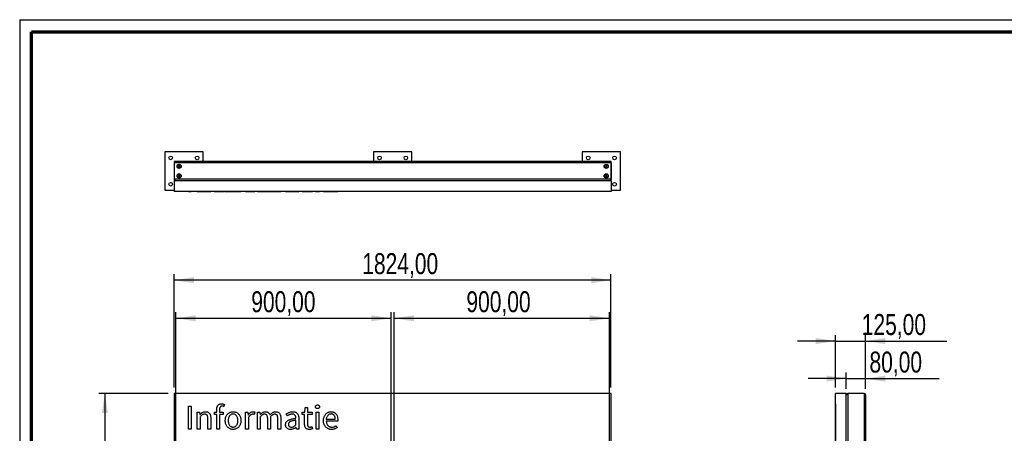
# Model space of a CAD drawing. Header units: millimetres. Extents: x 7 to 291, y 7 to 204.
# Tile 2 of 11: x 7 to 171, y 135 to 204. Entities that reach past the tile are written whole.
import ezdxf

# ---------------------------------------------------------------- set-up
doc = ezdxf.new("R2010")
doc.units = ezdxf.units.MM
for name, color, linetype in [('BORDERS', 7, 'Continuous'), ('DRAWING', 7, 'Continuous'), ('TEXT_SHEET_FORMAT', 7, 'Continuous')]:
    doc.layers.add(name, color=color, linetype=linetype)
doc.styles.add('SLDTEXTSTYLE1', font='TXT', dxfattribs={"width": 0.75})
doc.dimstyles.new('SLDDIMSTYLE0', dxfattribs={"dimtxt": 3.5, "dimasz": 3.302, "dimexe": 0, "dimexo": 0.0625, "dimgap": 0.875, "dimtad": 1, "dimlfac": 25, "dimrnd": 1e-09, "dimzin": 12, "dimdsep": 46, "dimtxsty": 'SLDTEXTSTYLE1', "dimsah": 1, "dimcen": 0.09, "dimadec": 0, "dimazin": 3, "dimtfac": 1, "dimtofl": 0, "dimtmove": 0, "dimatfit": 3, "dimfxl": 1, "dimfrac": 2, "dimtolj": 1, "dimtzin": 12, "dimarcsym": 0})
doc.dimstyles.new('SLDDIMSTYLE1', dxfattribs={"dimtxt": 3.5, "dimasz": 3.302, "dimexe": 0, "dimexo": 0.0625, "dimgap": 0.875, "dimtad": 1, "dimlfac": 25, "dimrnd": 1e-09, "dimzin": 12, "dimdsep": 46, "dimtxsty": 'SLDTEXTSTYLE1', "dimsah": 1, "dimcen": 0.09, "dimadec": 0, "dimazin": 3, "dimtfac": 1, "dimtmove": 0, "dimatfit": 0, "dimfxl": 1, "dimfrac": 2, "dimtolj": 1, "dimtzin": 12, "dimarcsym": 0})

# ---------------------------------------------------------------- blocks, each defined once
blk = doc.blocks.new('_D_1')
at = {"layer": 'DRAWING', "color": 7}
for p, q in [((31.4, 141.37), (19.8, 141.37)), ((20.8, 141.37), (20.8, 49.97)), ((35.5, 49.97), (19.8, 49.97))]:
    blk.add_line(p, q, dxfattribs=at)
for points in [[(20.8, 141.37), (20.3, 138.07), (21.31, 138.07)], [(20.8, 49.97), (21.31, 53.28), (20.3, 53.28)]]:
    blk.add_solid(points, dxfattribs=at)
at = {"layer": 'DRAWING', "color": 7, "insert": (16.29, 77.19), "char_height": 3.5, "attachment_point": 1, "rotation": 90, "style": 'SLDTEXTSTYLE1'}
blk.add_mtext('2285,00', dxfattribs=at)
blk = doc.blocks.new('_D_2')
at = {"layer": 'DRAWING', "color": 7}
for p, q in [((32.4, 142.37), (32.4, 161.28)), ((105.36, 142.37), (105.36, 161.28)), ((105.36, 160.28), (32.4, 160.28))]:
    blk.add_line(p, q, dxfattribs=at)
for points in [[(32.4, 160.28), (35.71, 159.77), (35.71, 160.79)], [(105.36, 160.28), (102.06, 160.79), (102.06, 159.77)]]:
    blk.add_solid(points, dxfattribs=at)
at = {"layer": 'DRAWING', "color": 7, "insert": (63.8, 164.79), "char_height": 3.5, "attachment_point": 1, "style": 'SLDTEXTSTYLE1'}
blk.add_mtext('1824,00', dxfattribs=at)
blk = doc.blocks.new('_D_3')
at = {"layer": 'DRAWING', "color": 7}
for p, q in [((32.64, 130.97), (32.64, 154.91)), ((68.64, 130.97), (68.64, 154.91)), ((32.64, 153.91), (68.64, 153.91))]:
    blk.add_line(p, q, dxfattribs=at)
for points in [[(32.64, 153.91), (35.95, 153.41), (35.95, 154.42)], [(68.64, 153.91), (65.34, 154.42), (65.34, 153.41)]]:
    blk.add_solid(points, dxfattribs=at)
at = {"layer": 'DRAWING', "color": 7, "insert": (45.26, 158.43), "char_height": 3.5, "attachment_point": 1, "style": 'SLDTEXTSTYLE1'}
blk.add_mtext('900,00', dxfattribs=at)
blk = doc.blocks.new('_D_4')
at = {"layer": 'DRAWING', "color": 7}
for p, q in [((69.12, 130.97), (69.12, 154.91)), ((105.12, 130.97), (105.12, 154.91)), ((69.12, 153.91), (105.12, 153.91))]:
    blk.add_line(p, q, dxfattribs=at)
for points in [[(69.12, 153.91), (72.43, 153.41), (72.43, 154.42)], [(105.12, 153.91), (101.82, 154.42), (101.82, 153.41)]]:
    blk.add_solid(points, dxfattribs=at)
at = {"layer": 'DRAWING', "color": 7, "insert": (81.2, 158.43), "char_height": 3.5, "attachment_point": 1, "style": 'SLDTEXTSTYLE1'}
blk.add_mtext('900,00', dxfattribs=at)
blk = doc.blocks.new('_D_8')
at = {"layer": 'DRAWING', "color": 7}
for p, q in [((144.68, 142.13), (144.68, 144.83)), ((147.88, 142.13), (147.88, 144.83)), ((144.68, 143.83), (138.33, 143.83)), ((144.68, 143.83), (147.88, 143.83)), ((147.88, 143.83), (160.19, 143.83))]:
    blk.add_line(p, q, dxfattribs=at)
for points in [[(144.68, 143.83), (141.37, 144.34), (141.37, 143.33)], [(147.88, 143.83), (151.18, 143.33), (151.18, 144.34)]]:
    blk.add_solid(points, dxfattribs=at)
at = {"layer": 'DRAWING', "color": 7, "insert": (148.55, 148.35), "char_height": 3.5, "attachment_point": 1, "style": 'SLDTEXTSTYLE1'}
blk.add_mtext('80,00', dxfattribs=at)
blk = doc.blocks.new('_D_9')
at = {"layer": 'DRAWING', "color": 7}
for p, q in [((142.88, 150.11), (136.53, 150.11)), ((142.88, 142.37), (142.88, 151.11)), ((142.88, 150.11), (147.88, 150.11)), ((147.88, 142.13), (147.88, 151.11)), ((147.88, 150.11), (161.48, 150.11))]:
    blk.add_line(p, q, dxfattribs=at)
for points in [[(142.88, 150.11), (139.57, 150.62), (139.57, 149.6)], [(147.88, 150.11), (151.18, 149.6), (151.18, 150.62)]]:
    blk.add_solid(points, dxfattribs=at)
at = {"layer": 'DRAWING', "color": 7, "insert": (147.26, 154.62), "char_height": 3.5, "attachment_point": 1, "style": 'SLDTEXTSTYLE1'}
blk.add_mtext('125,00', dxfattribs=at)

msp = doc.modelspace()

# ---------------------------------------------------------------- linework, layer by layer
at = {"color": 7, "linetype": 'Continuous', "lineweight": 25}
for p, q in [((30.80459, 181.6965), (30.80459, 175.2965)), ((37.20459, 181.6965), (30.80459, 181.6965)), ((37.20459, 180.0965), (37.20459, 181.6965)), ((65.68459, 181.6965), (65.68459, 180.0965)), ((72.08459, 181.6965), (65.68459, 181.6965)), ((72.08459, 180.0965), (72.08459, 181.6965)), ((100.56459, 181.6965), (100.56459, 180.0965)), ((106.96459, 181.6965), (100.56459, 181.6965)), ((106.96459, 175.2965), (106.96459, 181.6965)), ((32.38459, 180.0765), (32.38459, 176.9165)), ((105.36459, 179.8565), (32.40459, 179.8565)), ((32.40459, 179.8565), (32.40459, 177.1365)), ((35.58459, 180.1165), (32.42459, 180.1165)), ((105.12459, 180.0965), (32.64459, 180.0965)), ((33.10576, 179.35621), (33.10346, 179.24076)), ((33.20688, 179.41195), (33.10576, 179.35621)), ((33.30572, 179.35223), (33.20688, 179.41195)), ((33.30342, 179.23679), (33.30572, 179.35223)), ((70.46459, 180.1165), (67.30459, 180.1165)), ((105.34459, 180.1165), (102.18459, 180.1165)), ((104.56229, 179.41195), (104.46346, 179.35223)), ((104.46346, 179.35223), (104.46576, 179.23679)), ((104.66342, 179.35621), (104.56229, 179.41195)), ((104.66572, 179.24076), (104.66342, 179.35621)), ((105.36459, 179.8565), (105.36459, 177.1365)), ((105.38459, 176.9165), (105.38459, 180.0765)), ((33.10346, 179.24076), (33.20229, 179.18105)), ((33.10576, 177.75621), (33.10346, 177.64076)), ((33.20688, 177.81195), (33.10576, 177.75621)), ((33.20229, 179.18105), (33.30342, 179.23679)), ((33.30572, 177.75223), (33.20688, 177.81195)), ((33.30342, 177.63679), (33.30572, 177.75223)), ((104.56229, 177.81195), (104.46346, 177.75223)), ((104.46346, 177.75223), (104.46576, 177.63679)), ((104.46576, 179.23679), (104.56688, 179.18105)), ((104.66342, 177.75621), (104.56229, 177.81195)), ((104.56688, 179.18105), (104.66572, 179.24076)), ((104.66572, 177.64076), (104.66342, 177.75621)), ((105.36459, 177.1365), (32.40459, 177.1365)), ((105.36459, 176.8965), (32.40459, 176.8965)), ((32.40459, 176.8965), (32.40459, 175.0965)), ((33.10346, 177.64076), (33.20229, 177.58105)), ((33.20229, 177.58105), (33.30342, 177.63679)), ((104.46576, 177.63679), (104.56688, 177.58105)), ((104.56688, 177.58105), (104.66572, 177.64076)), ((105.36459, 176.8965), (105.36459, 175.0965)), ((30.80459, 175.2965), (32.40459, 175.2965)), ((105.36459, 175.0965), (32.40459, 175.0965)), ((34.75622, 175.0885), (34.75622, 175.0965)), ((34.75622, 175.0885), (35.24444, 175.0885)), ((35.24444, 175.0885), (35.24444, 175.0965)), ((36.2335, 175.0885), (36.2335, 175.0965)), ((36.2335, 175.0885), (36.62845, 175.0885)), ((36.62845, 175.0885), (36.62845, 175.0965)), ((36.62845, 175.0885), (36.66878, 175.0885)), ((36.66878, 175.0885), (36.66878, 175.0965)), ((36.66878, 175.0885), (36.68643, 175.0885)), ((36.68643, 175.0885), (36.68643, 175.0965)), ((37.63347, 175.0885), (37.63347, 175.0965)), ((38.49311, 175.0885), (38.49311, 175.0965)), ((39.10402, 175.0885), (39.10402, 175.0965)), ((39.10402, 175.0885), (39.48805, 175.0885)), ((39.48805, 175.0885), (39.48805, 175.0965)), ((40.3124, 175.0885), (40.3124, 175.0965)), ((40.78298, 175.0885), (40.78298, 175.0965)), ((40.91827, 175.0885), (40.91827, 175.0965)), ((42.22496, 175.0885), (42.22496, 175.0965)), ((43.53165, 175.0885), (43.53165, 175.0965)), ((44.30055, 175.0885), (44.30055, 175.0965)), ((44.30055, 175.0885), (44.69549, 175.0885)), ((44.69549, 175.0885), (44.69549, 175.0965)), ((44.69549, 175.0885), (44.73583, 175.0885)), ((44.73583, 175.0885), (44.73583, 175.0965)), ((44.73583, 175.0885), (44.75348, 175.0885)), ((44.75348, 175.0885), (44.75348, 175.0965)), ((45.55514, 175.0885), (45.55514, 175.0965)), ((45.85681, 175.0885), (45.85681, 175.0965)), ((46.29042, 175.0885), (46.29042, 175.0965)), ((46.29042, 175.0885), (46.68537, 175.0885)), ((46.68537, 175.0885), (46.68537, 175.0965)), ((46.68537, 175.0885), (46.7257, 175.0885)), ((46.7257, 175.0885), (46.7257, 175.0965)), ((46.7257, 175.0885), (46.74335, 175.0885)), ((46.74335, 175.0885), (46.74335, 175.0965)), ((47.62064, 175.0885), (47.62064, 175.0965)), ((48.39877, 175.0885), (48.39877, 175.0965)), ((49.32817, 175.0885), (49.32817, 175.0965)), ((50.18781, 175.0885), (50.18781, 175.0965)), ((50.99115, 175.0885), (50.99115, 175.0965)), ((51.113, 175.0885), (51.113, 175.0965)), ((52.22222, 175.0885), (52.22222, 175.0965)), ((53.20371, 175.0885), (53.20371, 175.0965)), ((53.7516, 175.0885), (53.7516, 175.0965)), ((53.7516, 175.0885), (54.19276, 175.0885)), ((54.19276, 175.0885), (54.19276, 175.0965)), ((54.19276, 175.0885), (54.25075, 175.0885)), ((54.25075, 175.0885), (54.25075, 175.0965)), ((54.25075, 175.0885), (54.65158, 175.0885)), ((54.65158, 175.0885), (54.65158, 175.0965)), ((54.65158, 175.0885), (55.41291, 175.0885)), ((55.41291, 175.0885), (55.41291, 175.0965)), ((55.41291, 175.0885), (55.49946, 175.0885)), ((55.49946, 175.0885), (55.49946, 175.0965)), ((55.99104, 175.0885), (55.99104, 175.0965)), ((56.32213, 175.0885), (56.32213, 175.0965)), ((56.65321, 175.0885), (56.65321, 175.0965)), ((57.32127, 175.0885), (57.32127, 175.0965)), ((58.58763, 175.0885), (58.58763, 175.0965)), ((59.71449, 175.0885), (59.71449, 175.0965)), ((105.36459, 175.2965), (106.96459, 175.2965)), ((32.40459, 141.37467), (32.40459, 133.37467)), ((105.36459, 141.37467), (32.40459, 141.37467)), ((105.36459, 133.37467), (105.36459, 141.37467)), ((144.6759, 141.37467), (142.8759, 141.37467)), ((142.8759, 133.37467), (142.8759, 141.37467)), ((144.6759, 133.37467), (144.6759, 141.37467)), ((147.6359, 141.37467), (144.9159, 141.37467)), ((144.9159, 141.37467), (144.9159, 129.97467)), ((147.6359, 141.37467), (147.6359, 129.97467)), ((147.8759, 141.13467), (147.8759, 129.97467)), ((34.75622, 139.22633), (35.24444, 139.22633)), ((34.75622, 135.41633), (34.75622, 139.22633)), ((35.24444, 139.22633), (35.24444, 135.41633)), ((36.2335, 138.23895), (36.62845, 138.23895)), ((36.2335, 135.41633), (36.2335, 138.23895)), ((36.62845, 138.23895), (36.66878, 137.83224)), ((39.10402, 138.21038), (39.48805, 138.23895)), ((39.10402, 137.84989), (39.10402, 138.21038)), ((39.48805, 138.23895), (39.48805, 138.686)), ((39.96367, 138.686), (39.96367, 138.23895)), ((39.96367, 138.23895), (40.56197, 138.23895)), ((40.56197, 138.23895), (40.56197, 137.84989)), ((40.78298, 139.52884), (40.67878, 139.16246)), ((44.30055, 138.23895), (44.69549, 138.23895)), ((44.30055, 135.41633), (44.30055, 138.23895)), ((44.69549, 138.23895), (44.73583, 137.72804)), ((45.85681, 138.25072), (45.76438, 137.83224)), ((46.29042, 138.23895), (46.68537, 138.23895)), ((46.29042, 135.41633), (46.29042, 138.23895)), ((46.68537, 138.23895), (46.7257, 137.83224)), ((53.7516, 138.21038), (54.19276, 138.23895)), ((53.7516, 137.84989), (53.7516, 138.21038)), ((54.19276, 138.23895), (54.25075, 139.02885)), ((54.25075, 139.02885), (54.65158, 139.02885)), ((54.65158, 139.02885), (54.65158, 138.23895)), ((54.65158, 138.23895), (55.41291, 138.23895)), ((55.41291, 138.23895), (55.41291, 137.84989)), ((56.07844, 138.23895), (56.5549, 138.23895)), ((56.07844, 135.41633), (56.07844, 138.23895)), ((56.5549, 138.23895), (56.5549, 135.41633)), ((142.8679, 139.62128), (142.8759, 139.62128)), ((142.8679, 139.52884), (142.8759, 139.52884)), ((142.8679, 139.52884), (142.8679, 139.44257)), ((142.8679, 139.43557), (142.8759, 139.43557)), ((142.8679, 139.12801), (142.8759, 139.12801)), ((142.8679, 138.81961), (142.8759, 138.81961)), ((142.8679, 138.81261), (142.8679, 138.3157)), ((142.8679, 138.3087), (142.8759, 138.3087)), ((36.66878, 137.83224), (36.68643, 137.83224)), ((36.70996, 137.46082), (36.70996, 135.41633)), ((38.01665, 135.41633), (38.01665, 137.1415)), ((38.49311, 137.20536), (38.49311, 135.41633)), ((39.48805, 137.84989), (39.10402, 137.84989)), ((39.48805, 135.41633), (39.48805, 137.84989)), ((40.56197, 137.84989), (39.96367, 137.84989)), ((39.96367, 137.84989), (39.96367, 135.41633)), ((44.73583, 137.72804), (44.75348, 137.72804)), ((44.77701, 137.22889), (44.77701, 135.41633)), ((46.7257, 137.83224), (46.74335, 137.83224)), ((46.76688, 137.46082), (46.76688, 135.41633)), ((48.00382, 135.41633), (48.00382, 137.1415)), ((48.48028, 137.46082), (48.48028, 135.41633)), ((49.71135, 135.41633), (49.71135, 137.1415)), ((50.18781, 137.20536), (50.18781, 135.41633)), ((51.30459, 137.61208), (51.113, 137.94316)), ((52.72809, 136.10791), (52.72809, 136.89192)), ((53.20371, 137.14738), (53.20371, 135.41633)), ((54.17008, 137.84989), (53.7516, 137.84989)), ((54.17008, 136.28774), (54.17008, 137.84989)), ((55.41291, 137.84989), (54.65158, 137.84989)), ((54.65158, 137.84989), (54.65158, 136.28185)), ((57.78596, 137.03646), (59.29601, 137.03646)), ((59.69684, 136.72302), (57.79184, 136.72302)), ((142.8679, 136.98436), (142.8759, 136.98436)), ((142.8679, 136.72302), (142.8759, 136.72302)), ((35.24444, 135.41633), (34.75622, 135.41633)), ((36.70996, 135.41633), (36.2335, 135.41633)), ((38.49311, 135.41633), (38.01665, 135.41633)), ((39.96367, 135.41633), (39.48805, 135.41633)), ((44.77701, 135.41633), (44.30055, 135.41633)), ((46.76688, 135.41633), (46.29042, 135.41633)), ((48.48028, 135.41633), (48.00382, 135.41633)), ((50.18781, 135.41633), (49.71135, 135.41633)), ((52.76843, 135.75329), (52.75666, 135.75329)), ((52.80876, 135.41633), (52.76843, 135.75329)), ((53.20371, 135.41633), (52.80876, 135.41633)), ((55.40702, 135.81128), (55.49946, 135.45078)), ((56.5549, 135.41633), (56.07844, 135.41633)), ((59.43551, 135.95077), (59.60357, 135.63733)), ((142.8679, 135.95077), (142.8759, 135.95077)), ((142.8679, 135.95077), (142.8679, 135.63733)), ((142.8679, 135.63733), (142.8759, 135.63733)), ((142.8679, 135.34658), (142.8759, 135.34658))]:
    msp.add_line(p, q, dxfattribs=at)
at = {"color": 7, "linetype": 'Continuous'}
msp.add_line((142.93622, 133.13467), (142.93622, 135.42411), dxfattribs=at)
msp.add_line((142.93622, 133.13467), (142.93622, 135.42411), dxfattribs=at)
at = {"color": 7, "linetype": 'Continuous', "lineweight": 25}
for centre, radius in [((31.80459, 180.6965), 0.3), ((36.20459, 180.6965), 0.3), ((66.68459, 180.6965), 0.3), ((71.08459, 180.6965), 0.3), ((101.56459, 180.6965), 0.3), ((105.96459, 180.6965), 0.3), ((33.20459, 179.2965), 0.346), ((33.20459, 179.2965), 0.32), ((33.20459, 179.2965), 0.312), ((104.56459, 179.2965), 0.346), ((104.56459, 179.2965), 0.32), ((104.56459, 179.2965), 0.312), ((33.20459, 177.6965), 0.346), ((33.20459, 177.6965), 0.32), ((33.20459, 177.6965), 0.312), ((104.56459, 177.6965), 0.346), ((104.56459, 177.6965), 0.32), ((104.56459, 177.6965), 0.312), ((31.80459, 176.2965), 0.3), ((105.96459, 176.2965), 0.3)]:
    msp.add_circle(centre, radius, dxfattribs=at)
for centre, radius, start, end in [((32.42459, 180.0765), 0.04, 90, 180), ((32.64459, 179.8565), 0.24, 90, 180), ((35.58459, 180.0765), 0.04, 30, 90), ((67.30459, 180.0765), 0.04, 90, 150), ((70.46459, 180.0765), 0.04, 30, 90), ((102.18459, 180.0765), 0.04, 90, 150), ((105.12459, 179.8565), 0.24, 0, 90), ((105.34459, 180.0765), 0.04, 0, 90), ((32.42459, 176.9165), 0.04, 180, 240), ((32.64459, 177.1365), 0.24, 180, 270), ((105.12459, 177.1365), 0.24, 270, 0), ((105.34459, 176.9165), 0.04, 300, 0), ((144.9159, 141.13467), 0.24, 90, 180), ((147.6359, 141.13467), 0.24, 0, 90)]:
    msp.add_arc(centre, radius, start, end, dxfattribs=at)
for points, knots in [([(36.68643, 175.0885), (36.73546, 175.0885), (36.83353, 175.0885), (36.99565, 175.0885), (37.15375, 175.0885), (37.31637, 175.0885), (37.47326, 175.0885), (37.58007, 175.0885), (37.63347, 175.0885)], [0, 0, 0, 0, 0.18670112, 0.37337821, 0.560035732, 0.706608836, 0.853331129, 1, 1, 1, 1]), ([(37.63347, 175.0885), (37.68332, 175.0885), (37.78304, 175.0885), (37.93032, 175.0885), (38.07054, 175.0885), (38.19597, 175.0885), (38.29616, 175.0885), (38.37648, 175.0885), (38.43403, 175.0885), (38.4698, 175.0885), (38.49042, 175.0885), (38.49221, 175.0885), (38.49311, 175.0885)], [0, 0, 0, 0, 0.093358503, 0.186723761, 0.280010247, 0.373263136, 0.466527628, 0.559854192, 0.669859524, 0.779884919, 0.889924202, 1, 1, 1, 1]), ([(39.48805, 175.0885), (39.48946, 175.0885), (39.4923, 175.0885), (39.51557, 175.0885), (39.56099, 175.0885), (39.63143, 175.0885), (39.72876, 175.0885), (39.85594, 175.0885), (40.00153, 175.0885), (40.15571, 175.0885), (40.26016, 175.0885), (40.3124, 175.0885)], [0, 0, 0, 0, 0.112078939, 0.224141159, 0.336198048, 0.448178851, 0.560103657, 0.669984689, 0.779905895, 0.889936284, 1, 1, 1, 1]), ([(40.3124, 175.0885), (40.35743, 175.0885), (40.44749, 175.0885), (40.60667, 175.0885), (40.71612, 175.0885), (40.78298, 175.0885)], [0, 0, 0, 0, 0.280089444, 0.560215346, 1, 1, 1, 1]), ([(40.91827, 175.0885), (40.92071, 175.0885), (40.92559, 175.0885), (40.97365, 175.0885), (41.05942, 175.0885), (41.18053, 175.0885), (41.32769, 175.0885), (41.49066, 175.0885), (41.65767, 175.0885), (41.83953, 175.0885), (42.02993, 175.0885), (42.15996, 175.0885), (42.22496, 175.0885)], [0, 0, 0, 0, 0.112030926, 0.224050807, 0.336054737, 0.448054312, 0.559988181, 0.647970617, 0.735951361, 0.82398171, 0.91199981, 1, 1, 1, 1]), ([(42.22496, 175.0885), (42.29391, 175.0885), (42.43182, 175.0885), (42.63313, 175.0885), (42.82429, 175.0885), (42.99804, 175.0885), (43.14997, 175.0885), (43.28555, 175.0885), (43.39545, 175.0885), (43.47849, 175.0885), (43.52457, 175.0885), (43.52929, 175.0885), (43.53165, 175.0885)], [0, 0, 0, 0, 0.093320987, 0.186651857, 0.279996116, 0.373311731, 0.466634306, 0.559961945, 0.669950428, 0.779946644, 0.889969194, 1, 1, 1, 1]), ([(44.75348, 175.0885), (44.78613, 175.0885), (44.85143, 175.0885), (44.97688, 175.0885), (45.11279, 175.0885), (45.25666, 175.0885), (45.40246, 175.0885), (45.50427, 175.0885), (45.55514, 175.0885)], [0, 0, 0, 0, 0.186694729, 0.373423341, 0.560065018, 0.706629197, 0.853402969, 1, 1, 1, 1]), ([(45.55514, 175.0885), (45.61319, 175.0885), (45.71688, 175.0885), (45.81405, 175.0885), (45.85681, 175.0885)], [0, 0, 0, 0, 0.559907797, 1, 1, 1, 1]), ([(46.74335, 175.0885), (46.78769, 175.0885), (46.87637, 175.0885), (47.02558, 175.0885), (47.17302, 175.0885), (47.32312, 175.0885), (47.4696, 175.0885), (47.5703, 175.0885), (47.62064, 175.0885)], [0, 0, 0, 0, 0.186680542, 0.373379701, 0.56003916, 0.706647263, 0.853367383, 1, 1, 1, 1]), ([(47.62064, 175.0885), (47.66843, 175.0885), (47.76399, 175.0885), (47.90601, 175.0885), (48.04081, 175.0885), (48.16236, 175.0885), (48.26347, 175.0885), (48.34532, 175.0885), (48.38096, 175.0885), (48.39877, 175.0885)], [0, 0, 0, 0, 0.140059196, 0.280096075, 0.420085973, 0.560016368, 0.70664822, 0.853321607, 1, 1, 1, 1]), ([(48.39877, 175.0885), (48.44587, 175.0885), (48.54007, 175.0885), (48.69553, 175.0885), (48.85, 175.0885), (49.00823, 175.0885), (49.16536, 175.0885), (49.27391, 175.0885), (49.32817, 175.0885)], [0, 0, 0, 0, 0.186703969, 0.373422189, 0.560086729, 0.706674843, 0.853391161, 1, 1, 1, 1]), ([(49.32817, 175.0885), (49.38782, 175.0885), (49.50711, 175.0885), (49.68189, 175.0885), (49.84125, 175.0885), (49.97157, 175.0885), (50.06526, 175.0885), (50.1271, 175.0885), (50.16401, 175.0885), (50.18485, 175.0885), (50.18682, 175.0885), (50.18781, 175.0885)], [0, 0, 0, 0, 0.112030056, 0.224028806, 0.335871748, 0.447704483, 0.559699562, 0.669738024, 0.779796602, 0.88989311, 1, 1, 1, 1]), ([(50.99115, 175.0885), (50.99297, 175.0885), (50.99661, 175.0885), (51.03082, 175.0885), (51.06689, 175.0885), (51.09645, 175.0885), (51.099, 175.0885)], [0, 0, 0, 0, 0.323184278, 0.64652196, 0.969463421, 1, 1, 1, 1]), ([(51.113, 175.0885), (51.17622, 175.0885), (51.30268, 175.0885), (51.50226, 175.0885), (51.71923, 175.0885), (51.96147, 175.0885), (52.13529, 175.0885), (52.22222, 175.0885)], [0, 0, 0, 0, 0.186690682, 0.3734121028, 0.5601148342, 0.7800192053, 1, 1, 1, 1]), ([(52.22222, 175.0885), (52.27624, 175.0885), (52.38428, 175.0885), (52.54441, 175.0885), (52.69812, 175.0885), (52.8382, 175.0885), (52.95395, 175.0885), (53.04832, 175.0885), (53.12285, 175.0885), (53.17175, 175.0885), (53.20006, 175.0885), (53.20249, 175.0885), (53.20371, 175.0885)], [0, 0, 0, 0, 0.09336632, 0.186750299, 0.280055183, 0.373331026, 0.466584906, 0.559908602, 0.669900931, 0.779903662, 0.889946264, 1, 1, 1, 1]), ([(55.99104, 175.0885), (55.99313, 175.0885), (55.99731, 175.0885), (56.04053, 175.0885), (56.11371, 175.0885), (56.21048, 175.0885), (56.2849, 175.0885), (56.32213, 175.0885)], [0, 0, 0, 0, 0.1866738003, 0.3734423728, 0.5602666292, 0.7800631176, 1, 1, 1, 1]), ([(56.32213, 175.0885), (56.3537, 175.0885), (56.41685, 175.0885), (56.50602, 175.0885), (56.57577, 175.0885), (56.62442, 175.0885), (56.6495, 175.0885), (56.65198, 175.0885), (56.65321, 175.0885)], [0, 0, 0, 0, 0.186580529, 0.373284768, 0.559852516, 0.706489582, 0.853207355, 1, 1, 1, 1]), ([(57.32127, 175.0885), (57.32372, 175.0885), (57.32863, 175.0885), (57.37571, 175.0885), (57.45983, 175.0885), (57.57634, 175.0885), (57.71751, 175.0885), (57.87417, 175.0885), (58.0343, 175.0885), (58.21022, 175.0885), (58.39612, 175.0885), (58.52379, 175.0885), (58.58763, 175.0885)], [0, 0, 0, 0, 0.112028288, 0.224050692, 0.336054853, 0.448055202, 0.559994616, 0.647994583, 0.735993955, 0.824003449, 0.9119947, 1, 1, 1, 1]), ([(58.58763, 175.0885), (58.64881, 175.0885), (58.77118, 175.0885), (58.95172, 175.0885), (59.12257, 175.0885), (59.27897, 175.0885), (59.41103, 175.0885), (59.52392, 175.0885), (59.61331, 175.0885), (59.67392, 175.0885), (59.70945, 175.0885), (59.71281, 175.0885), (59.71449, 175.0885)], [0, 0, 0, 0, 0.09334553, 0.186709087, 0.280038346, 0.373321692, 0.466621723, 0.559946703, 0.669921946, 0.779924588, 0.889939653, 1, 1, 1, 1]), ([(36.68643, 137.83224), (36.73546, 137.87927), (36.83353, 137.97332), (36.99565, 138.09679), (37.15375, 138.20185), (37.31637, 138.26757), (37.47326, 138.30336), (37.58007, 138.30692), (37.63347, 138.3087)], [0, 0, 0, 0, 0.18670112, 0.37337821, 0.560035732, 0.706608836, 0.853331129, 1, 1, 1, 1]), ([(37.63347, 138.3087), (37.68332, 138.3073), (37.78304, 138.3045), (37.93032, 138.27498), (38.07054, 138.22114), (38.19597, 138.1373), (38.29616, 138.02479), (38.37648, 137.88751), (38.43403, 137.7296), (38.4698, 137.55684), (38.49042, 137.38161), (38.49221, 137.26412), (38.49311, 137.20536)], [0, 0, 0, 0, 0.093358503, 0.186723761, 0.280010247, 0.373263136, 0.466527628, 0.559854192, 0.669859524, 0.779884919, 0.889924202, 1, 1, 1, 1]), ([(39.48805, 138.686), (39.48946, 138.73917), (39.4923, 138.84549), (39.51557, 139.00373), (39.56099, 139.15718), (39.63143, 139.301), (39.72876, 139.42778), (39.85594, 139.52373), (40.00153, 139.58422), (40.15571, 139.61604), (40.26016, 139.61953), (40.3124, 139.62128)], [0, 0, 0, 0, 0.112078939, 0.224141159, 0.336198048, 0.448178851, 0.560103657, 0.669984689, 0.779905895, 0.889936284, 1, 1, 1, 1]), ([(40.35862, 139.23221), (40.32659, 139.23077), (40.26254, 139.22789), (40.17072, 139.19571), (40.09197, 139.13862), (40.02906, 139.05106), (39.98787, 138.9403), (39.96642, 138.81384), (39.96458, 138.72862), (39.96367, 138.686)], [0, 0, 0, 0, 0.125052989, 0.250082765, 0.374897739, 0.49994097, 0.666497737, 0.833233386, 1, 1, 1, 1]), ([(40.3124, 139.62128), (40.35743, 139.6199), (40.44749, 139.61714), (40.60667, 139.59038), (40.71612, 139.55218), (40.78298, 139.52884)], [0, 0, 0, 0, 0.280089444, 0.560215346, 1, 1, 1, 1]), ([(40.67878, 139.16246), (40.6502, 139.17396), (40.59305, 139.19696), (40.48623, 139.22507), (40.407, 139.2295), (40.35862, 139.23221)], [0, 0, 0, 0, 0.280121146, 0.560347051, 1, 1, 1, 1]), ([(40.91827, 136.82218), (40.92071, 136.90487), (40.92559, 137.07026), (40.97365, 137.31475), (41.05942, 137.54827), (41.18053, 137.76571), (41.32769, 137.94456), (41.49066, 138.08195), (41.65767, 138.18388), (41.83953, 138.25537), (42.02993, 138.30148), (42.15996, 138.30629), (42.22496, 138.3087)], [0, 0, 0, 0, 0.112030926, 0.224050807, 0.336054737, 0.448054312, 0.559988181, 0.647970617, 0.735951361, 0.82398171, 0.91199981, 1, 1, 1, 1]), ([(42.22496, 138.3087), (42.29391, 138.30596), (42.43182, 138.30047), (42.63313, 138.24848), (42.82429, 138.16831), (42.99804, 138.05448), (43.14997, 137.91335), (43.28555, 137.74041), (43.39545, 137.53585), (43.47849, 137.30618), (43.52457, 137.06583), (43.52929, 136.9034), (43.53165, 136.82218)], [0, 0, 0, 0, 0.093320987, 0.186651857, 0.279996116, 0.373311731, 0.466634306, 0.559961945, 0.669950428, 0.779946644, 0.889969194, 1, 1, 1, 1]), ([(44.75348, 137.72804), (44.78613, 137.78396), (44.85143, 137.89582), (44.97688, 138.04495), (45.11279, 138.16457), (45.25666, 138.24938), (45.40246, 138.29961), (45.50427, 138.30567), (45.55514, 138.3087)], [0, 0, 0, 0, 0.186694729, 0.373423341, 0.560065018, 0.706629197, 0.853402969, 1, 1, 1, 1]), ([(45.55514, 138.3087), (45.61319, 138.30641), (45.71688, 138.30231), (45.81405, 138.26648), (45.85681, 138.25072)], [0, 0, 0, 0, 0.559907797, 1, 1, 1, 1]), ([(46.74335, 137.83224), (46.78769, 137.87844), (46.87637, 137.97083), (47.02558, 138.092), (47.17302, 138.19312), (47.32312, 138.2618), (47.4696, 138.30223), (47.5703, 138.30655), (47.62064, 138.3087)], [0, 0, 0, 0, 0.186680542, 0.373379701, 0.56003916, 0.706647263, 0.853367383, 1, 1, 1, 1]), ([(47.62064, 138.3087), (47.66843, 138.30707), (47.76399, 138.3038), (47.90601, 138.27963), (48.04081, 138.22777), (48.16236, 138.14528), (48.26347, 138.03617), (48.34532, 137.90904), (48.38096, 137.81526), (48.39877, 137.76838)], [0, 0, 0, 0, 0.140059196, 0.280096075, 0.420085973, 0.560016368, 0.70664822, 0.853321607, 1, 1, 1, 1]), ([(48.39877, 137.76838), (48.44587, 137.81882), (48.54007, 137.9197), (48.69553, 138.05659), (48.85, 138.17177), (49.00823, 138.25333), (49.16536, 138.30062), (49.27391, 138.30601), (49.32817, 138.3087)], [0, 0, 0, 0, 0.186703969, 0.373422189, 0.560086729, 0.706674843, 0.853391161, 1, 1, 1, 1]), ([(49.32817, 138.3087), (49.38782, 138.30638), (49.50711, 138.30173), (49.68189, 138.25722), (49.84125, 138.17232), (49.97157, 138.04695), (50.06526, 137.89431), (50.1271, 137.72796), (50.16401, 137.55587), (50.18485, 137.38113), (50.18682, 137.26395), (50.18781, 137.20536)], [0, 0, 0, 0, 0.112030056, 0.224028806, 0.335871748, 0.447704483, 0.559699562, 0.669738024, 0.779796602, 0.88989311, 1, 1, 1, 1]), ([(51.113, 137.94316), (51.17622, 137.98107), (51.30268, 138.05689), (51.50226, 138.15254), (51.71923, 138.24117), (51.96147, 138.29951), (52.13529, 138.30564), (52.22222, 138.3087)], [0, 0, 0, 0, 0.186690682, 0.3734121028, 0.5601148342, 0.7800192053, 1, 1, 1, 1]), ([(52.22222, 138.3087), (52.27624, 138.30714), (52.38428, 138.304), (52.54441, 138.27552), (52.69812, 138.22217), (52.8382, 138.13826), (52.95395, 138.023), (53.04832, 137.87885), (53.12285, 137.71276), (53.17175, 137.5277), (53.20006, 137.33842), (53.20249, 137.21106), (53.20371, 137.14738)], [0, 0, 0, 0, 0.09336632, 0.186750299, 0.280055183, 0.373331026, 0.466584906, 0.559908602, 0.669900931, 0.779903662, 0.889946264, 1, 1, 1, 1]), ([(55.99104, 139.12801), (55.99313, 139.15959), (55.99731, 139.22276), (56.04053, 139.30971), (56.11371, 139.37939), (56.21048, 139.42794), (56.2849, 139.43302), (56.32213, 139.43557)], [0, 0, 0, 0, 0.1866738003, 0.3734423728, 0.5602666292, 0.7800631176, 1, 1, 1, 1]), ([(56.32213, 138.81961), (56.29062, 138.82155), (56.22764, 138.82542), (56.13956, 138.86298), (56.06975, 138.9174), (56.0227, 138.98384), (55.99506, 139.05373), (55.99238, 139.10327), (55.99104, 139.12801)], [0, 0, 0, 0, 0.186716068, 0.373227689, 0.559906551, 0.706359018, 0.853315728, 1, 1, 1, 1]), ([(56.32213, 139.43557), (56.3537, 139.4338), (56.41685, 139.43027), (56.50602, 139.39428), (56.57577, 139.33941), (56.62442, 139.27362), (56.6495, 139.20239), (56.65198, 139.15281), (56.65321, 139.12801)], [0, 0, 0, 0, 0.186580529, 0.373284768, 0.559852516, 0.706489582, 0.853207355, 1, 1, 1, 1]), ([(56.65321, 139.12801), (56.65102, 139.09648), (56.64664, 139.03342), (56.60171, 138.94762), (56.5292, 138.87816), (56.43366, 138.82757), (56.35932, 138.82227), (56.32213, 138.81961)], [0, 0, 0, 0, 0.186707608, 0.373350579, 0.560105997, 0.779892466, 1, 1, 1, 1]), ([(57.32127, 136.82218), (57.32372, 136.90338), (57.32863, 137.06578), (57.37571, 137.3059), (57.45983, 137.53519), (57.57634, 137.7499), (57.71751, 137.92815), (57.87417, 138.06685), (58.0343, 138.17292), (58.21022, 138.24963), (58.39612, 138.29981), (58.52379, 138.30574), (58.58763, 138.3087)], [0, 0, 0, 0, 0.112028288, 0.224050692, 0.336054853, 0.448055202, 0.559994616, 0.647994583, 0.735993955, 0.824003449, 0.9119947, 1, 1, 1, 1]), ([(58.58763, 138.3087), (58.64881, 138.30653), (58.77118, 138.30218), (58.95172, 138.26392), (59.12257, 138.19503), (59.27897, 138.097), (59.41103, 137.96797), (59.52392, 137.80885), (59.61331, 137.62288), (59.67392, 137.41474), (59.70945, 137.20076), (59.71281, 137.0565), (59.71449, 136.98436)], [0, 0, 0, 0, 0.09334553, 0.186709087, 0.280038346, 0.373321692, 0.466621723, 0.559946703, 0.669921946, 0.779924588, 0.889939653, 1, 1, 1, 1]), ([(142.8679, 139.62128), (142.8679, 139.6199), (142.8679, 139.61714), (142.8679, 139.59038), (142.8679, 139.55218), (142.8679, 139.52884)], [0, 0, 0, 0, 0.280089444, 0.560215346, 1, 1, 1, 1]), ([(142.8679, 139.43557), (142.8679, 139.4338), (142.8679, 139.43027), (142.8679, 139.39428), (142.8679, 139.33941), (142.8679, 139.27362), (142.8679, 139.20239), (142.8679, 139.15281), (142.8679, 139.12801)], [0, 0, 0, 0, 0.186580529, 0.373284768, 0.559852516, 0.706489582, 0.853207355, 1, 1, 1, 1]), ([(142.8679, 139.12801), (142.8679, 139.09648), (142.8679, 139.03342), (142.8679, 138.94762), (142.8679, 138.87816), (142.8679, 138.82757), (142.8679, 138.82227), (142.8679, 138.81961)], [0, 0, 0, 0, 0.186707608, 0.373350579, 0.560105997, 0.779892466, 1, 1, 1, 1]), ([(142.8679, 138.3087), (142.8679, 138.30653), (142.8679, 138.30218), (142.8679, 138.26392), (142.8679, 138.19503), (142.8679, 138.097), (142.8679, 137.96797), (142.8679, 137.80885), (142.8679, 137.62288), (142.8679, 137.41474), (142.8679, 137.20076), (142.8679, 137.0565), (142.8679, 136.98436)], [0, 0, 0, 0, 0.09334553, 0.186709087, 0.280038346, 0.373321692, 0.466621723, 0.559946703, 0.669921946, 0.779924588, 0.889939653, 1, 1, 1, 1]), ([(37.48221, 137.8961), (37.42533, 137.89293), (37.31158, 137.88658), (37.1489, 137.82719), (37.00008, 137.72376), (36.85337, 137.60166), (36.75777, 137.50777), (36.70996, 137.46082)], [0, 0, 0, 0, 0.186512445, 0.37304612, 0.559719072, 0.779834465, 1, 1, 1, 1]), ([(38.01665, 137.1415), (38.01617, 137.18575), (38.01522, 137.27424), (38.00175, 137.40647), (37.97572, 137.53676), (37.93051, 137.66226), (37.85308, 137.77229), (37.74326, 137.85038), (37.61498, 137.89064), (37.52648, 137.89428), (37.48221, 137.8961)], [0, 0, 0, 0, 0.125194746, 0.250382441, 0.375552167, 0.500579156, 0.625359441, 0.749979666, 0.874940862, 1, 1, 1, 1]), ([(42.22496, 135.34658), (42.1563, 135.34931), (42.01895, 135.35477), (41.81837, 135.40601), (41.62794, 135.48578), (41.45465, 135.59841), (41.30087, 135.7364), (41.16653, 135.90916), (41.05414, 136.1112), (40.97231, 136.3404), (40.92558, 136.57951), (40.9207, 136.74129), (40.91827, 136.82218)], [0, 0, 0, 0, 0.0933261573, 0.1866681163, 0.2799839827, 0.3733160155, 0.4666382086, 0.5599435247, 0.6699336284, 0.7799460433, 0.8899727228, 1, 1, 1, 1]), ([(42.22496, 137.91375), (42.16802, 137.91039), (42.05418, 137.90367), (41.8927, 137.84233), (41.75026, 137.74675), (41.63409, 137.62024), (41.53592, 137.45885), (41.46328, 137.26533), (41.41806, 137.04563), (41.41371, 136.89667), (41.41153, 136.82218)], [0, 0, 0, 0, 0.111970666, 0.223871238, 0.335771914, 0.447716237, 0.559779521, 0.706485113, 0.85322815, 1, 1, 1, 1]), ([(41.41153, 136.82218), (41.41346, 136.75154), (41.41732, 136.61027), (41.45766, 136.40133), (41.53034, 136.20166), (41.63239, 136.03167), (41.76033, 135.90124), (41.90008, 135.80928), (42.05834, 135.75117), (42.16941, 135.74475), (42.22496, 135.74153)], [0, 0, 0, 0, 0.140107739, 0.280198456, 0.420242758, 0.560180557, 0.670145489, 0.780106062, 0.890021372, 1, 1, 1, 1]), ([(43.03839, 136.82218), (43.03644, 136.89328), (43.03254, 137.03548), (42.99142, 137.24555), (42.9204, 137.44726), (42.81889, 137.61891), (42.6925, 137.75258), (42.55159, 137.84483), (42.39275, 137.90433), (42.2809, 137.91061), (42.22496, 137.91375)], [0, 0, 0, 0, 0.140112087, 0.280203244, 0.420239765, 0.560219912, 0.67018069, 0.780092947, 0.890010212, 1, 1, 1, 1]), ([(42.22496, 135.74153), (42.28155, 135.74476), (42.3947, 135.75122), (42.55535, 135.81198), (42.6968, 135.90687), (42.81451, 136.03043), (42.91314, 136.1902), (42.98735, 136.38169), (43.03196, 136.60016), (43.03624, 136.74817), (43.03839, 136.82218)], [0, 0, 0, 0, 0.1119817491, 0.2238936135, 0.3358499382, 0.4478069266, 0.5598398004, 0.7064886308, 0.8532279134, 1, 1, 1, 1]), ([(43.53165, 136.82218), (43.52912, 136.73982), (43.52404, 136.5751), (43.47558, 136.33171), (43.39007, 136.09922), (43.26878, 135.88287), (43.10998, 135.69397), (42.91861, 135.54027), (42.70201, 135.42884), (42.46771, 135.35864), (42.30587, 135.3506), (42.22496, 135.34658)], [0, 0, 0, 0, 0.112054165, 0.22410333, 0.33613244, 0.448137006, 0.560097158, 0.670067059, 0.780036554, 0.890025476, 1, 1, 1, 1]), ([(45.49128, 137.8793), (45.44342, 137.87489), (45.3476, 137.86607), (45.21624, 137.80382), (45.09612, 137.72501), (44.97503, 137.60317), (44.86674, 137.43566), (44.80693, 137.29784), (44.77701, 137.22889)], [0, 0, 0, 0, 0.1398292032, 0.2799274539, 0.4200093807, 0.5599265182, 0.7798632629, 1, 1, 1, 1]), ([(45.76438, 137.83224), (45.71453, 137.84805), (45.62551, 137.87629), (45.53229, 137.87838), (45.49128, 137.8793)], [0, 0, 0, 0, 0.560007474, 1, 1, 1, 1]), ([(47.47527, 137.8961), (47.42213, 137.89084), (47.31575, 137.88031), (47.16977, 137.81071), (47.02998, 137.71598), (46.89443, 137.59897), (46.8094, 137.50688), (46.76688, 137.46082)], [0, 0, 0, 0, 0.186327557, 0.372988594, 0.559713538, 0.779817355, 1, 1, 1, 1]), ([(48.00382, 137.1415), (48.00335, 137.18552), (48.00241, 137.27355), (47.9891, 137.40509), (47.96343, 137.53472), (47.92361, 137.64593), (47.8689, 137.73347), (47.807, 137.79688), (47.72078, 137.85368), (47.6073, 137.89039), (47.51928, 137.8942), (47.47527, 137.8961)], [0, 0, 0, 0, 0.125110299, 0.25021422, 0.375300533, 0.500247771, 0.583577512, 0.666905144, 0.750153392, 0.875043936, 1, 1, 1, 1]), ([(49.18867, 137.8961), (49.13553, 137.89084), (49.02916, 137.88031), (48.88317, 137.81071), (48.74338, 137.71598), (48.60784, 137.59897), (48.52281, 137.50688), (48.48028, 137.46082)], [0, 0, 0, 0, 0.186327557, 0.372988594, 0.559713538, 0.779817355, 1, 1, 1, 1]), ([(49.71135, 137.1415), (49.71088, 137.18529), (49.70995, 137.27286), (49.69683, 137.40374), (49.67135, 137.5327), (49.6276, 137.65728), (49.55229, 137.76678), (49.44652, 137.84786), (49.32003, 137.89013), (49.23247, 137.89411), (49.18867, 137.8961)], [0, 0, 0, 0, 0.125193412, 0.250381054, 0.37555104, 0.500583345, 0.625382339, 0.750031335, 0.874973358, 1, 1, 1, 1]), ([(50.99115, 136.14824), (50.99309, 136.19494), (50.99696, 136.28834), (51.02942, 136.42557), (51.08771, 136.55367), (51.17724, 136.68182), (51.30423, 136.79872), (51.46428, 136.89616), (51.66341, 136.98512), (51.90076, 137.06176), (52.1738, 137.12471), (52.44991, 137.17257), (52.63536, 137.19443), (52.72809, 137.20536)], [0, 0, 0, 0, 0.062495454, 0.125020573, 0.187469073, 0.249938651, 0.333225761, 0.41654487, 0.49988153, 0.624882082, 0.749912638, 0.874958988, 1, 1, 1, 1]), ([(52.14659, 137.91375), (52.09007, 137.91159), (51.97701, 137.90727), (51.81008, 137.87186), (51.64317, 137.80439), (51.47292, 137.72001), (51.3607, 137.64806), (51.30459, 137.61208)], [0, 0, 0, 0, 0.1866229, 0.373326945, 0.559959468, 0.779982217, 1, 1, 1, 1]), ([(52.72809, 136.89192), (52.641, 136.87958), (52.46684, 136.85488), (52.20786, 136.80403), (51.99544, 136.74562), (51.83164, 136.68103), (51.71438, 136.62009), (51.60764, 136.54132), (51.52314, 136.43842), (51.47114, 136.31469), (51.46487, 136.2267), (51.46173, 136.1827)], [0, 0, 0, 0, 0.166792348, 0.33358212, 0.500321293, 0.583715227, 0.667099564, 0.75038029, 0.833529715, 0.916758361, 1, 1, 1, 1]), ([(52.72809, 137.20536), (52.72651, 137.25408), (52.72334, 137.3515), (52.69848, 137.49591), (52.64992, 137.63464), (52.56525, 137.75859), (52.44583, 137.85357), (52.29998, 137.90816), (52.19777, 137.91189), (52.14659, 137.91375)], [0, 0, 0, 0, 0.1402484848, 0.2804776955, 0.4204479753, 0.5603904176, 0.70682429, 0.8531928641, 1, 1, 1, 1]), ([(58.67418, 135.34658), (58.6042, 135.34923), (58.46426, 135.35451), (58.25866, 135.40143), (58.06276, 135.47817), (57.8817, 135.58572), (57.72055, 135.72141), (57.5779, 135.89305), (57.46108, 136.09796), (57.3762, 136.33105), (57.32875, 136.57484), (57.32376, 136.73973), (57.32127, 136.82218)], [0, 0, 0, 0, 0.093358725, 0.186694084, 0.28002568, 0.373356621, 0.46667441, 0.559997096, 0.669969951, 0.77995076, 0.889965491, 1, 1, 1, 1]), ([(58.59939, 137.9314), (58.53725, 137.92688), (58.41297, 137.91784), (58.24011, 137.84159), (58.08937, 137.73108), (57.96551, 137.5862), (57.87511, 137.41572), (57.81395, 137.2296), (57.79529, 137.10085), (57.78596, 137.03646)], [0, 0, 0, 0, 0.139877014, 0.279781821, 0.419741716, 0.559721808, 0.706438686, 0.853189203, 1, 1, 1, 1]), ([(57.79184, 136.72302), (57.79879, 136.652), (57.81269, 136.51), (57.87289, 136.30357), (57.97047, 136.11188), (58.10041, 135.9595), (58.2473, 135.84801), (58.40107, 135.77816), (58.56483, 135.73607), (58.67693, 135.73187), (58.733, 135.72977)], [0, 0, 0, 0, 0.140081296, 0.280085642, 0.420033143, 0.55997463, 0.669983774, 0.779946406, 0.889949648, 1, 1, 1, 1]), ([(59.29601, 137.03646), (59.2944, 137.09647), (59.29118, 137.21649), (59.2627, 137.39494), (59.20397, 137.56594), (59.11579, 137.71006), (59.0022, 137.81619), (58.87861, 137.88727), (58.74086, 137.92532), (58.64655, 137.92937), (58.59939, 137.9314)], [0, 0, 0, 0, 0.14012668, 0.280265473, 0.420237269, 0.560096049, 0.670026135, 0.779973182, 0.889964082, 1, 1, 1, 1]), ([(59.71449, 136.98436), (59.71417, 136.93536), (59.71361, 136.84786), (59.70197, 136.76117), (59.69684, 136.72302)], [0, 0, 0, 0, 0.560002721, 1, 1, 1, 1]), ([(142.8679, 136.98436), (142.8679, 136.93536), (142.8679, 136.84786), (142.8679, 136.76117), (142.8679, 136.72302)], [0, 0, 0, 0, 0.560002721, 1, 1, 1, 1]), ([(142.8679, 136.72302), (142.8679, 136.65196), (142.8679, 136.50988), (142.8679, 136.30404), (142.8679, 136.11155), (142.8679, 136.00864), (142.8679, 135.95777)], [0, 0, 0, 0, 0.251557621, 0.502977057, 0.754294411, 1, 1, 1, 1]), ([(51.82139, 135.34658), (51.76059, 135.34937), (51.63902, 135.35496), (51.46137, 135.40294), (51.29986, 135.48978), (51.16995, 135.60098), (51.08058, 135.73069), (51.02551, 135.86386), (50.9962, 136.00495), (50.99284, 136.10048), (50.99115, 136.14824)], [0, 0, 0, 0, 0.140041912, 0.279994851, 0.419905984, 0.559811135, 0.669837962, 0.779881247, 0.88995712, 1, 1, 1, 1]), ([(51.46173, 136.1827), (51.46328, 136.14709), (51.46639, 136.0759), (51.49225, 135.97124), (51.54769, 135.87765), (51.63337, 135.80844), (51.73374, 135.76166), (51.84304, 135.73419), (51.91767, 135.73124), (51.955, 135.72977)], [0, 0, 0, 0, 0.14010178, 0.280126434, 0.420010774, 0.559865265, 0.706615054, 0.853266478, 1, 1, 1, 1]), ([(52.75666, 135.75329), (52.70598, 135.71289), (52.60461, 135.63208), (52.43952, 135.52919), (52.28089, 135.44246), (52.12411, 135.3849), (51.97416, 135.35247), (51.87231, 135.34854), (51.82139, 135.34658)], [0, 0, 0, 0, 0.186664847, 0.373354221, 0.56002328, 0.706644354, 0.853343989, 1, 1, 1, 1]), ([(51.955, 135.72977), (52.00986, 135.73296), (52.11962, 135.73936), (52.27817, 135.78948), (52.43154, 135.87333), (52.5827, 135.97933), (52.67963, 136.06505), (52.72809, 136.10791)], [0, 0, 0, 0, 0.186504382, 0.373126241, 0.559840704, 0.77990987, 1, 1, 1, 1]), ([(54.97678, 135.34658), (54.92366, 135.34817), (54.81745, 135.35135), (54.66074, 135.38543), (54.5149, 135.45194), (54.38751, 135.55002), (54.29145, 135.67781), (54.22745, 135.82276), (54.19343, 135.97592), (54.17312, 136.13123), (54.17109, 136.23557), (54.17008, 136.28774)], [0, 0, 0, 0, 0.112043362, 0.224058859, 0.33597962, 0.447898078, 0.559791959, 0.669800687, 0.779843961, 0.889918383, 1, 1, 1, 1]), ([(54.65158, 136.28185), (54.65234, 136.24424), (54.65386, 136.16904), (54.6716, 136.05727), (54.70425, 135.94917), (54.75531, 135.85584), (54.82991, 135.79196), (54.91189, 135.7565), (54.99912, 135.7388), (55.05817, 135.7367), (55.0877, 135.73565)], [0, 0, 0, 0, 0.140163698, 0.280268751, 0.420368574, 0.56030613, 0.67005533, 0.779887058, 0.889928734, 1, 1, 1, 1]), ([(55.49946, 135.45078), (55.45189, 135.43554), (55.35674, 135.40504), (55.22168, 135.37102), (55.09453, 135.3509), (55.01604, 135.34802), (54.97678, 135.34658)], [0, 0, 0, 0, 0.279979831, 0.560028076, 0.779955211, 1, 1, 1, 1]), ([(55.0877, 135.73565), (55.11849, 135.73735), (55.1801, 135.74076), (55.28756, 135.7664), (55.36172, 135.79426), (55.40702, 135.81128)], [0, 0, 0, 0, 0.279948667, 0.560098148, 1, 1, 1, 1]), ([(59.60357, 135.63733), (59.55063, 135.60606), (59.44474, 135.54352), (59.27743, 135.46557), (59.09484, 135.39535), (58.89151, 135.35335), (58.74662, 135.34884), (58.67418, 135.34658)], [0, 0, 0, 0, 0.186705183, 0.373412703, 0.560101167, 0.78005298, 1, 1, 1, 1]), ([(58.733, 135.72977), (58.80279, 135.73276), (58.94237, 135.73875), (59.13019, 135.79384), (59.29398, 135.86707), (59.38833, 135.92287), (59.43551, 135.95077)], [0, 0, 0, 0, 0.2798988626, 0.5597524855, 0.7798780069, 1, 1, 1, 1]), ([(142.8679, 135.63733), (142.8679, 135.60606), (142.8679, 135.54352), (142.8679, 135.46557), (142.8679, 135.39535), (142.8679, 135.35335), (142.8679, 135.34884), (142.8679, 135.34658)], [0, 0, 0, 0, 0.186705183, 0.373412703, 0.560101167, 0.78005298, 1, 1, 1, 1])]:
    msp.add_open_spline(points, degree=3, knots=knots, dxfattribs=at)
at = {"layer": 'BORDERS', "lineweight": 70}
for p, q in [((8.56964, 8.78391), (8.56964, 201.78391)), ((8.56964, 201.78391), (288.56964, 201.78391))]:
    msp.add_line(p, q, dxfattribs=at)
at = {"layer": 'TEXT_SHEET_FORMAT'}
for q in [(290.56964, 203.78391), (6.56964, 6.78391)]:
    msp.add_line((6.56964, 203.78391), q, dxfattribs=at)

# ---------------------------------------------------------------- dimensions: what is measured, and where the dimension line sits
at = {"layer": 'DRAWING', "color": 7}
for base, p1, p2, dimstyle, picture, middle in [((32.40459, 160.27822), (105.36459, 141.37467), (32.40459, 141.37467), 'SLDDIMSTYLE0', '_D_2', (72.20463, 160.27822)), ((68.64459, 153.91382), (32.64459, 129.97467), (68.64459, 129.97467), 'SLDDIMSTYLE0', '_D_3', (52.37031, 153.91382)), ((105.12459, 153.91382), (69.12459, 129.97467), (105.12459, 129.97467), 'SLDDIMSTYLE0', '_D_4', (88.30928, 153.91382)), ((147.8759, 150.11265), (142.8759, 141.37467), (147.8759, 141.13467), 'SLDDIMSTYLE1', '_D_9', (154.37035, 150.11265)), ((147.8759, 143.83453), (144.6759, 141.13467), (147.8759, 141.13467), 'SLDDIMSTYLE1', '_D_8', (154.37035, 143.83453))]:
    dim = msp.add_linear_dim(base=base, p1=p1, p2=p2, dimstyle=dimstyle, dxfattribs=at)
    dim.commit()
    dim.dimension.update_dxf_attribs({"geometry": picture, "text_midpoint": middle, "dimtype": 160})
dim = msp.add_linear_dim(base=(20.80459, 49.97467), p1=(32.40459, 141.37467), p2=(36.50459, 49.97467), angle=90, dimstyle='SLDDIMSTYLE0', dxfattribs=at)
dim.commit()
dim.dimension.update_dxf_attribs({"geometry": '_D_1', "text_midpoint": (20.80459, 85.59313), "dimtype": 160})

doc.saveas('drawing.dxf')
